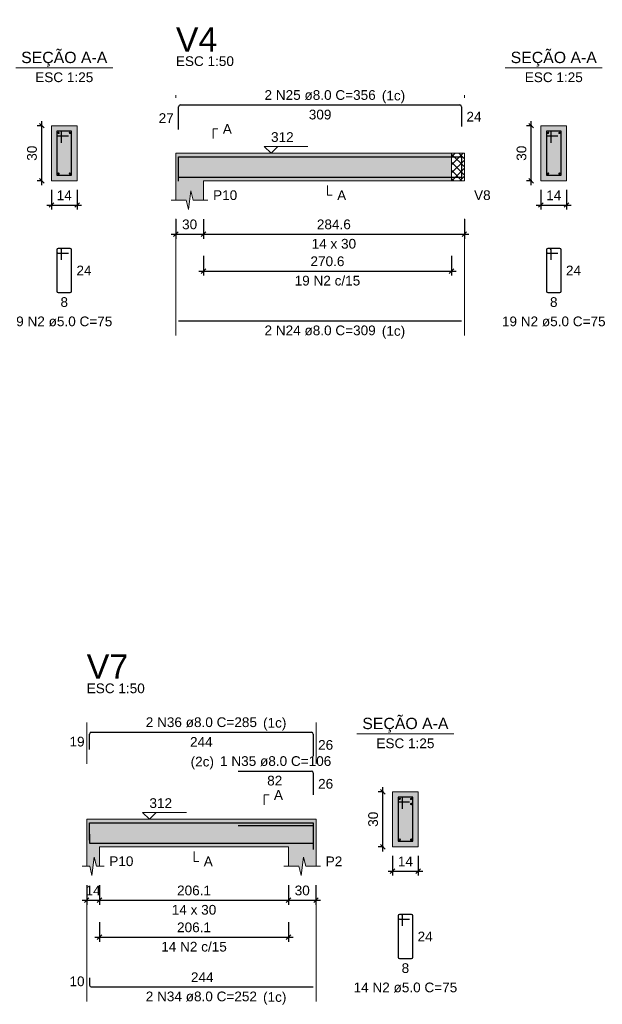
# Model space of a CAD drawing. Header units: millimetres. Extents: x 1852 to 2571, y -668 to -390.
# Tile 84 of 84: x 2558 to 2571, y -465 to -443. Entities that reach past the tile are written whole.
import ezdxf

# ---------------------------------------------------------------- set-up
doc = ezdxf.new("R2010")
doc.units = ezdxf.units.MM
doc.linetypes.add('DASHDOT', pattern=[25.4, 12.7, -6.35, 0, -6.35])
for name, color, linetype, lineweight in [('Descrição da armadura', 7, 'Continuous', 5), ('DT-Barras na forma', 1, 'Continuous', 30), ('DT-Barras no corte', 5, 'Continuous', 5), ('DT-Barras rebatidas', 1, 'Continuous', 30), ('DT-Cotas', 9, 'Continuous', 5), ('DT-Forma', 5, 'Continuous', 5), ('DT-Hachura forma vigas', 252, 'Continuous', 5), ('DT-Hachura intersecção vigas', 9, 'Continuous', 5), ('DT-Hachura seção vigas', 252, 'Continuous', 5), ('DT-Pontilhado', 9, 'DASHDOT', 5), ('DT-Textos', 7, 'Continuous', 5), ('DT-Título', 250, 'Continuous', 20), ('Textos armaduras', 7, 'Continuous', 5)]:
    doc.layers.add(name, color=color, linetype=linetype, lineweight=lineweight)
doc.styles.add('ARIAL', font='arial.ttf')
doc.styles.get("Standard").update_dxf_attribs({"font": 'arial.ttf'})
doc.dimstyles.new('UM_25.000000', dxfattribs={"dimtxt": 0.18, "dimasz": 0.1, "dimexe": 0.1, "dimexo": 0.2, "dimgap": 0, "dimtad": 1, "dimtih": 1, "dimtoh": 1, "dimdec": 1, "dimlfac": 25, "dimzin": 0, "dimdsep": 46, "dimtxsty": 'Standard', "dimcen": 0.09, "dimdle": 0.1, "dimadec": 1, "dimazin": 2, "dimtfac": 1, "dimtdec": 4, "dimtofl": 0, "dimtmove": 0, "dimatfit": 3, "dimfxl": 1, "dimtolj": 1, "dimarcsym": 0})
doc.dimstyles.new('UM_50.000000', dxfattribs={"dimtxt": 0.18, "dimasz": 0.1, "dimexe": 0.1, "dimexo": 0.2, "dimgap": 0, "dimtad": 1, "dimtih": 1, "dimtoh": 1, "dimdec": 1, "dimlfac": 50, "dimzin": 0, "dimdsep": 46, "dimtxsty": 'Standard', "dimcen": 0.09, "dimdle": 0.1, "dimadec": 1, "dimazin": 2, "dimtfac": 1, "dimtdec": 4, "dimtofl": 0, "dimtmove": 0, "dimatfit": 3, "dimfxl": 1, "dimtolj": 1, "dimarcsym": 0})

# ---------------------------------------------------------------- blocks, each defined once
blk = doc.blocks.new('_Oblique')
at = {"color": 0, "linetype": 'ByBlock', "lineweight": -2}
blk.add_line((-0.5, -0.5), (0.5, 0.5), dxfattribs=at)
blk = doc.blocks.new('*D1293')
at = {"layer": 'DT-Cotas', "color": 0, "lineweight": -2, "transparency": 16777216}
for p, q in [((2558.641, -447.072), (2558.641, -445.672)), ((2558.652, -445.772), (2558.541, -445.772)), ((2558.652, -446.972), (2558.541, -446.972))]:
    blk.add_line(p, q, dxfattribs=at)
at = {"layer": 'DT-Cotas', "color": 0, "lineweight": -2, "transparency": 16777216, "xscale": 0.1, "yscale": 0.1, "zscale": 0.1}
for p, rotation in [((2558.641, -445.772), 90), ((2558.641, -446.972), 270)]:
    blk.add_blockref('_Oblique', p, dxfattribs=dict(at, rotation=rotation))
at = {"layer": 'DT-Cotas', "color": 7, "transparency": 16777216, "insert": (2558.429, -446.372), "char_height": 0.2118, "attachment_point": 5, "rotation": 90, "style": 'ARIAL'}
blk.add_mtext('\\A1;30', dxfattribs=at)
blk = doc.blocks.new('*D1294')
at = {"layer": 'DT-Cotas', "color": 0, "lineweight": -2, "transparency": 16777216}
for p, q in [((2558.852, -447.172), (2558.852, -447.602)), ((2559.412, -447.172), (2559.412, -447.602)), ((2558.752, -447.502), (2559.512, -447.502))]:
    blk.add_line(p, q, dxfattribs=at)
at = {"layer": 'DT-Cotas', "color": 0, "lineweight": -2, "transparency": 16777216, "xscale": 0.1, "yscale": 0.1, "zscale": 0.1, "rotation": 180}
blk.add_blockref('_Oblique', (2558.852, -447.502), dxfattribs=at)
at = {"layer": 'DT-Cotas', "color": 0, "lineweight": -2, "transparency": 16777216, "xscale": 0.1, "yscale": 0.1, "zscale": 0.1}
blk.add_blockref('_Oblique', (2559.412, -447.502), dxfattribs=at)
at = {"layer": 'DT-Cotas', "color": 7, "transparency": 16777216, "insert": (2559.132, -447.29), "char_height": 0.2118, "attachment_point": 5, "rotation": 0.0057, "style": 'ARIAL'}
blk.add_mtext('\\A1;14', dxfattribs=at)
blk = doc.blocks.new('*D1295')
at = {"layer": 'DT-Cotas', "color": 0, "lineweight": -2, "transparency": 16777216}
for p, q in [((2561.567, -447.808), (2561.567, -448.237)), ((2562.167, -447.808), (2562.167, -448.237)), ((2561.467, -448.137), (2562.267, -448.137))]:
    blk.add_line(p, q, dxfattribs=at)
at = {"layer": 'DT-Cotas', "color": 0, "lineweight": -2, "transparency": 16777216, "xscale": 0.1, "yscale": 0.1, "zscale": 0.1, "rotation": 180}
blk.add_blockref('_Oblique', (2561.567, -448.137), dxfattribs=at)
at = {"layer": 'DT-Cotas', "color": 0, "lineweight": -2, "transparency": 16777216, "xscale": 0.1, "yscale": 0.1, "zscale": 0.1}
blk.add_blockref('_Oblique', (2562.167, -448.137), dxfattribs=at)
at = {"layer": 'DT-Cotas', "color": 7, "transparency": 16777216, "insert": (2561.867, -447.925), "char_height": 0.2118, "attachment_point": 5, "rotation": 0.0057, "style": 'ARIAL'}
blk.add_mtext('\\A1;30', dxfattribs=at)
blk = doc.blocks.new('*D1296')
at = {"layer": 'DT-Cotas', "color": 0, "lineweight": -2, "transparency": 16777216}
for p, q in [((2562.167, -447.808), (2562.167, -448.237)), ((2567.859, -447.808), (2567.859, -448.237)), ((2562.067, -448.137), (2567.959, -448.137))]:
    blk.add_line(p, q, dxfattribs=at)
at = {"layer": 'DT-Cotas', "color": 0, "lineweight": -2, "transparency": 16777216, "xscale": 0.1, "yscale": 0.1, "zscale": 0.1, "rotation": 180}
blk.add_blockref('_Oblique', (2562.167, -448.137), dxfattribs=at)
at = {"layer": 'DT-Cotas', "color": 0, "lineweight": -2, "transparency": 16777216, "xscale": 0.1, "yscale": 0.1, "zscale": 0.1}
blk.add_blockref('_Oblique', (2567.859, -448.137), dxfattribs=at)
at = {"layer": 'DT-Cotas', "color": 7, "transparency": 16777216, "insert": (2565.013, -447.925), "char_height": 0.2118, "attachment_point": 5, "rotation": 0.0057, "style": 'ARIAL'}
blk.add_mtext('\\A1;284.6', dxfattribs=at)
blk = doc.blocks.new('*D1297')
at = {"layer": 'DT-Cotas', "color": 0, "lineweight": -2, "transparency": 16777216}
for p, q in [((2562.167, -448.612), (2562.167, -449.042)), ((2567.579, -448.612), (2567.579, -449.042)), ((2562.067, -448.942), (2567.679, -448.942))]:
    blk.add_line(p, q, dxfattribs=at)
at = {"layer": 'DT-Cotas', "color": 0, "lineweight": -2, "transparency": 16777216, "xscale": 0.1, "yscale": 0.1, "zscale": 0.1, "rotation": 180}
blk.add_blockref('_Oblique', (2562.167, -448.942), dxfattribs=at)
at = {"layer": 'DT-Cotas', "color": 0, "lineweight": -2, "transparency": 16777216, "xscale": 0.1, "yscale": 0.1, "zscale": 0.1}
blk.add_blockref('_Oblique', (2567.579, -448.942), dxfattribs=at)
at = {"layer": 'DT-Cotas', "color": 7, "transparency": 16777216, "insert": (2564.873, -448.73), "char_height": 0.2118, "attachment_point": 5, "rotation": 0.0057, "style": 'ARIAL'}
blk.add_mtext('\\A1;270.6', dxfattribs=at)
blk = doc.blocks.new('*D1298')
at = {"layer": 'DT-Cotas', "color": 0, "lineweight": -2, "transparency": 16777216}
for p, q in [((2569.318, -447.072), (2569.318, -445.672)), ((2569.329, -445.772), (2569.218, -445.772)), ((2569.329, -446.972), (2569.218, -446.972))]:
    blk.add_line(p, q, dxfattribs=at)
at = {"layer": 'DT-Cotas', "color": 0, "lineweight": -2, "transparency": 16777216, "xscale": 0.1, "yscale": 0.1, "zscale": 0.1}
for p, rotation in [((2569.318, -445.772), 90), ((2569.318, -446.972), 270)]:
    blk.add_blockref('_Oblique', p, dxfattribs=dict(at, rotation=rotation))
at = {"layer": 'DT-Cotas', "color": 7, "transparency": 16777216, "insert": (2569.106, -446.372), "char_height": 0.2118, "attachment_point": 5, "rotation": 90, "style": 'ARIAL'}
blk.add_mtext('\\A1;30', dxfattribs=at)
blk = doc.blocks.new('*D1299')
at = {"layer": 'DT-Cotas', "color": 0, "lineweight": -2, "transparency": 16777216}
for p, q in [((2569.529, -447.172), (2569.529, -447.602)), ((2570.089, -447.172), (2570.089, -447.602)), ((2569.429, -447.502), (2570.189, -447.502))]:
    blk.add_line(p, q, dxfattribs=at)
at = {"layer": 'DT-Cotas', "color": 0, "lineweight": -2, "transparency": 16777216, "xscale": 0.1, "yscale": 0.1, "zscale": 0.1, "rotation": 180}
blk.add_blockref('_Oblique', (2569.529, -447.502), dxfattribs=at)
at = {"layer": 'DT-Cotas', "color": 0, "lineweight": -2, "transparency": 16777216, "xscale": 0.1, "yscale": 0.1, "zscale": 0.1}
blk.add_blockref('_Oblique', (2570.089, -447.502), dxfattribs=at)
at = {"layer": 'DT-Cotas', "color": 7, "transparency": 16777216, "insert": (2569.809, -447.29), "char_height": 0.2118, "attachment_point": 5, "rotation": 0.0057, "style": 'ARIAL'}
blk.add_mtext('\\A1;14', dxfattribs=at)
blk = doc.blocks.new('*D1326')
at = {"layer": 'DT-Cotas', "color": 0, "lineweight": -2, "transparency": 16777216}
for p, q in [((2559.622, -462.33), (2559.622, -462.76)), ((2559.902, -462.33), (2559.902, -462.76)), ((2559.522, -462.66), (2560.002, -462.66))]:
    blk.add_line(p, q, dxfattribs=at)
at = {"layer": 'DT-Cotas', "color": 0, "lineweight": -2, "transparency": 16777216, "xscale": 0.1, "yscale": 0.1, "zscale": 0.1, "rotation": 180}
blk.add_blockref('_Oblique', (2559.622, -462.66), dxfattribs=at)
at = {"layer": 'DT-Cotas', "color": 0, "lineweight": -2, "transparency": 16777216, "xscale": 0.1, "yscale": 0.1, "zscale": 0.1}
blk.add_blockref('_Oblique', (2559.902, -462.66), dxfattribs=at)
at = {"layer": 'DT-Cotas', "color": 7, "transparency": 16777216, "insert": (2559.762, -462.448), "char_height": 0.2118, "attachment_point": 5, "rotation": 0.0057, "style": 'ARIAL'}
blk.add_mtext('\\A1;14', dxfattribs=at)
blk = doc.blocks.new('*D1327')
at = {"layer": 'DT-Cotas', "color": 0, "lineweight": -2, "transparency": 16777216}
for p, q in [((2559.902, -462.33), (2559.902, -462.76)), ((2564.023, -462.33), (2564.023, -462.76)), ((2559.802, -462.66), (2564.123, -462.66))]:
    blk.add_line(p, q, dxfattribs=at)
at = {"layer": 'DT-Cotas', "color": 0, "lineweight": -2, "transparency": 16777216, "xscale": 0.1, "yscale": 0.1, "zscale": 0.1, "rotation": 180}
blk.add_blockref('_Oblique', (2559.902, -462.66), dxfattribs=at)
at = {"layer": 'DT-Cotas', "color": 0, "lineweight": -2, "transparency": 16777216, "xscale": 0.1, "yscale": 0.1, "zscale": 0.1}
blk.add_blockref('_Oblique', (2564.023, -462.66), dxfattribs=at)
at = {"layer": 'DT-Cotas', "color": 7, "transparency": 16777216, "insert": (2561.963, -462.448), "char_height": 0.2118, "attachment_point": 5, "rotation": 0.0057, "style": 'ARIAL'}
blk.add_mtext('\\A1;206.1', dxfattribs=at)
blk = doc.blocks.new('*D1328')
at = {"layer": 'DT-Cotas', "color": 0, "lineweight": -2, "transparency": 16777216}
for p, q in [((2564.023, -462.33), (2564.023, -462.76)), ((2564.623, -462.33), (2564.623, -462.76)), ((2563.923, -462.66), (2564.723, -462.66))]:
    blk.add_line(p, q, dxfattribs=at)
at = {"layer": 'DT-Cotas', "color": 0, "lineweight": -2, "transparency": 16777216, "xscale": 0.1, "yscale": 0.1, "zscale": 0.1, "rotation": 180}
blk.add_blockref('_Oblique', (2564.023, -462.66), dxfattribs=at)
at = {"layer": 'DT-Cotas', "color": 0, "lineweight": -2, "transparency": 16777216, "xscale": 0.1, "yscale": 0.1, "zscale": 0.1}
blk.add_blockref('_Oblique', (2564.623, -462.66), dxfattribs=at)
at = {"layer": 'DT-Cotas', "color": 7, "transparency": 16777216, "insert": (2564.323, -462.448), "char_height": 0.2118, "attachment_point": 5, "rotation": 0.0057, "style": 'ARIAL'}
blk.add_mtext('\\A1;30', dxfattribs=at)
blk = doc.blocks.new('*D1329')
at = {"layer": 'DT-Cotas', "color": 0, "lineweight": -2, "transparency": 16777216}
for p, q in [((2559.902, -463.135), (2559.902, -463.565)), ((2564.023, -463.135), (2564.023, -463.565)), ((2559.802, -463.465), (2564.123, -463.465))]:
    blk.add_line(p, q, dxfattribs=at)
at = {"layer": 'DT-Cotas', "color": 0, "lineweight": -2, "transparency": 16777216, "xscale": 0.1, "yscale": 0.1, "zscale": 0.1, "rotation": 180}
blk.add_blockref('_Oblique', (2559.902, -463.465), dxfattribs=at)
at = {"layer": 'DT-Cotas', "color": 0, "lineweight": -2, "transparency": 16777216, "xscale": 0.1, "yscale": 0.1, "zscale": 0.1}
blk.add_blockref('_Oblique', (2564.023, -463.465), dxfattribs=at)
at = {"layer": 'DT-Cotas', "color": 7, "transparency": 16777216, "insert": (2561.963, -463.253), "char_height": 0.2118, "attachment_point": 5, "rotation": 0.0057, "style": 'ARIAL'}
blk.add_mtext('\\A1;206.1', dxfattribs=at)
blk = doc.blocks.new('*D1330')
at = {"layer": 'DT-Cotas', "color": 0, "lineweight": -2, "transparency": 16777216}
for p, q in [((2566.082, -461.595), (2566.082, -460.195)), ((2566.094, -460.295), (2565.982, -460.295)), ((2566.094, -461.495), (2565.982, -461.495))]:
    blk.add_line(p, q, dxfattribs=at)
at = {"layer": 'DT-Cotas', "color": 0, "lineweight": -2, "transparency": 16777216, "xscale": 0.1, "yscale": 0.1, "zscale": 0.1}
for p, rotation in [((2566.082, -460.295), 90), ((2566.082, -461.495), 270)]:
    blk.add_blockref('_Oblique', p, dxfattribs=dict(at, rotation=rotation))
at = {"layer": 'DT-Cotas', "color": 7, "transparency": 16777216, "insert": (2565.87, -460.895), "char_height": 0.2118, "attachment_point": 5, "rotation": 90, "style": 'ARIAL'}
blk.add_mtext('\\A1;30', dxfattribs=at)
blk = doc.blocks.new('*D1331')
at = {"layer": 'DT-Cotas', "color": 0, "lineweight": -2, "transparency": 16777216}
for p, q in [((2566.294, -461.695), (2566.294, -462.124)), ((2566.854, -461.695), (2566.854, -462.124)), ((2566.194, -462.024), (2566.954, -462.024))]:
    blk.add_line(p, q, dxfattribs=at)
at = {"layer": 'DT-Cotas', "color": 0, "lineweight": -2, "transparency": 16777216, "xscale": 0.1, "yscale": 0.1, "zscale": 0.1, "rotation": 180}
blk.add_blockref('_Oblique', (2566.294, -462.024), dxfattribs=at)
at = {"layer": 'DT-Cotas', "color": 0, "lineweight": -2, "transparency": 16777216, "xscale": 0.1, "yscale": 0.1, "zscale": 0.1}
blk.add_blockref('_Oblique', (2566.854, -462.024), dxfattribs=at)
at = {"layer": 'DT-Cotas', "color": 7, "transparency": 16777216, "insert": (2566.574, -461.813), "char_height": 0.2118, "attachment_point": 5, "rotation": 0.0057, "style": 'ARIAL'}
blk.add_mtext('\\A1;14', dxfattribs=at)

msp = doc.modelspace()

# ---------------------------------------------------------------- hatches: boundary and pattern name
at = {"layer": 'DT-Hachura forma vigas', "linetype": 'Continuous'}
for points in [[(2562.1672, -446.9722), (2567.5792, -446.9722), (2567.5792, -446.3722), (2562.1672, -446.3722), (2561.5672, -446.3722), (2561.5672, -446.9722), (2561.5672, -447.3958), (2561.7922, -447.3958), (2561.8422, -447.5958), (2561.8922, -447.1958), (2561.9422, -447.3958), (2562.1672, -447.3958), (2562.1672, -446.9722)], [(2564.6235, -461.9185), (2564.6235, -461.4949), (2564.6235, -460.8949), (2564.0235, -460.8949), (2559.9023, -460.8949), (2559.6223, -460.8949), (2559.6223, -461.4949), (2559.6223, -461.9185), (2559.6873, -461.9185), (2559.7373, -462.1185), (2559.7873, -461.7185), (2559.8373, -461.9185), (2559.9023, -461.9185), (2559.9023, -461.4949), (2564.0235, -461.4949), (2564.0235, -461.9185), (2564.2485, -461.9185), (2564.2985, -462.1185), (2564.3485, -461.7185), (2564.3985, -461.9185), (2564.6235, -461.9185)]]:
    msp.add_hatch(color=256, dxfattribs=at).paths.add_polyline_path(points)
at = {"layer": 'DT-Hachura intersecção vigas', "linetype": 'Continuous'}
h = msp.add_hatch(dxfattribs=at)
h.set_pattern_fill('ANSI37', color=256, style=0)
h.set_pattern_definition([(45, (2501.14015, -1442.02619), (-0.088388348, 0.088388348), []), (135, (2501.14015, -1442.02619), (-0.088388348, -0.088388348), [])])
h.paths.add_polyline_path([(2567.5792, -446.9722), (2567.8592, -446.9722), (2567.8592, -446.3722), (2567.5792, -446.3722), (2567.5792, -446.9722)])
at = {"layer": 'DT-Hachura seção vigas', "linetype": 'Continuous'}
for points in [[(2558.8524, -446.9722), (2558.8524, -446.9722), (2559.4124, -446.9722), (2559.4124, -445.7722), (2558.8524, -445.7722), (2558.8524, -446.9722)], [(2569.5294, -446.9722), (2569.5294, -446.9722), (2570.0894, -446.9722), (2570.0894, -445.7722), (2569.5294, -445.7722), (2569.5294, -446.9722)], [(2566.2936, -461.4949), (2566.2936, -461.4949), (2566.8536, -461.4949), (2566.8536, -460.2949), (2566.2936, -460.2949), (2566.2936, -461.4949)]]:
    msp.add_hatch(color=256, dxfattribs=at).paths.add_polyline_path(points)

# ---------------------------------------------------------------- linework, layer by layer
at = {"layer": 'DT-Barras na forma'}
for p, q in [((2559.0724, -445.8922), (2558.9724, -445.8922)), ((2558.9724, -445.8922), (2558.9724, -446.8522)), ((2559.2924, -445.8922), (2558.9724, -445.8922)), ((2558.9724, -445.8922), (2558.9724, -445.9922)), ((2559.0724, -446.1422), (2559.0724, -445.8922)), ((2559.2924, -446.8522), (2559.2924, -445.8922)), ((2569.7494, -445.8922), (2569.6494, -445.8922)), ((2569.6494, -445.8922), (2569.6494, -446.8522)), ((2569.9694, -445.8922), (2569.6494, -445.8922)), ((2569.6494, -445.8922), (2569.6494, -445.9922)), ((2569.7494, -446.1422), (2569.7494, -445.8922)), ((2569.9694, -446.8522), (2569.9694, -445.8922)), ((2558.9724, -445.9922), (2559.2224, -445.9922)), ((2569.6494, -445.9922), (2569.8994, -445.9922)), ((2558.9724, -446.8522), (2559.2924, -446.8522)), ((2569.6494, -446.8522), (2569.9694, -446.8522)), ((2566.5136, -460.4149), (2566.4136, -460.4149)), ((2566.4136, -460.4149), (2566.4136, -461.3749)), ((2566.7336, -460.4149), (2566.4136, -460.4149)), ((2566.4136, -460.4149), (2566.4136, -460.5149)), ((2566.5136, -460.6649), (2566.5136, -460.4149)), ((2566.7336, -461.3749), (2566.7336, -460.4149)), ((2566.4136, -460.5149), (2566.6636, -460.5149)), ((2566.4136, -461.3749), (2566.7336, -461.3749))]:
    msp.add_line(p, q, dxfattribs=at)
for points in [[(2561.6272, -446.9819), (2561.6272, -446.4502), (2567.7992, -446.4502), (2567.7992, -446.9202)], [(2561.6272, -446.8942), (2567.7992, -446.8942)], [(2559.6823, -461.3506), (2559.6823, -460.9729), (2564.5635, -460.9729), (2564.5635, -461.4947)], [(2562.9235, -461.0289), (2564.5635, -461.0289), (2564.5635, -461.5507)], [(2559.6823, -461.2169), (2559.6823, -461.4169), (2564.5635, -461.4169)]]:
    msp.add_lwpolyline(points, dxfattribs=at)
at = {"layer": 'DT-Barras no corte'}
for centre in [(2559.0084, -445.9282), (2559.2564, -445.9282), (2569.6854, -445.9282), (2569.9334, -445.9282), (2559.0084, -446.8162), (2559.2564, -446.8162), (2569.6854, -446.8162), (2569.9334, -446.8162), (2566.4496, -460.4509), (2566.6976, -460.4509), (2566.6976, -460.5629), (2566.4496, -461.3389), (2566.6976, -461.3389)]:
    msp.add_circle(centre, 0.016, dxfattribs=at)
at = {"layer": 'DT-Barras rebatidas'}
for p, q in [((2561.6272, -445.8523), (2561.6272, -445.3606)), ((2561.6672, -445.3206), (2567.7592, -445.3206)), ((2567.7992, -445.3606), (2567.7992, -445.7906)), ((2558.9724, -448.4789), (2558.9724, -449.3789)), ((2558.9724, -448.4789), (2558.9724, -448.5189)), ((2559.0424, -448.4489), (2559.0024, -448.4489)), ((2559.2624, -448.4489), (2559.0024, -448.4489)), ((2559.0724, -448.6989), (2559.0724, -448.4789)), ((2559.2924, -449.3789), (2559.2924, -448.4789)), ((2569.6494, -448.4789), (2569.6494, -449.3789)), ((2569.6494, -448.4789), (2569.6494, -448.5189)), ((2569.7194, -448.4489), (2569.6794, -448.4489)), ((2569.9394, -448.4489), (2569.6794, -448.4489)), ((2569.7494, -448.6989), (2569.7494, -448.4789)), ((2569.9694, -449.3789), (2569.9694, -448.4789)), ((2559.0024, -448.5489), (2559.2224, -448.5489)), ((2569.6794, -448.5489), (2569.8994, -448.5489)), ((2559.0024, -449.4089), (2559.2624, -449.4089)), ((2569.6794, -449.4089), (2569.9394, -449.4089)), ((2561.6272, -450.0288), (2567.7992, -450.0288)), ((2559.7223, -458.9961), (2564.5235, -458.9961)), ((2559.6823, -459.3738), (2559.6823, -459.0361)), ((2564.5635, -459.0361), (2564.5635, -459.5179)), ((2562.9235, -459.8433), (2564.5235, -459.8433)), ((2564.5635, -459.8833), (2564.5635, -460.3651)), ((2566.4136, -463.0016), (2566.4136, -463.9016)), ((2566.4136, -463.0016), (2566.4136, -463.0416)), ((2566.4836, -462.9716), (2566.4436, -462.9716)), ((2566.7036, -462.9716), (2566.4436, -462.9716)), ((2566.4436, -463.0716), (2566.6636, -463.0716)), ((2566.5136, -463.2216), (2566.5136, -463.0016)), ((2566.7336, -463.9016), (2566.7336, -463.0016)), ((2566.4436, -463.9316), (2566.7036, -463.9316)), ((2559.6823, -464.3515), (2559.6823, -464.5115)), ((2559.7223, -464.5515), (2564.5635, -464.5515))]:
    msp.add_line(p, q, dxfattribs=at)
for centre, radius, start, end in [((2561.6672, -445.3606), 0.04, 90, 180), ((2567.7592, -445.3606), 0.04, 0, 90), ((2559.0024, -448.4789), 0.03, 90, 180), ((2559.0024, -448.4789), 0.03, 90, 180), ((2559.0424, -448.4789), 0.03, 0, 90), ((2559.2624, -448.4789), 0.03, 0, 90), ((2569.6794, -448.4789), 0.03, 90, 180), ((2569.6794, -448.4789), 0.03, 90, 180), ((2569.7194, -448.4789), 0.03, 0, 90), ((2569.9394, -448.4789), 0.03, 0, 90), ((2559.0024, -448.5189), 0.03, 180, 270), ((2569.6794, -448.5189), 0.03, 180, 270), ((2559.0024, -449.3789), 0.03, 180, 270), ((2559.2624, -449.3789), 0.03, 270, 0), ((2569.6794, -449.3789), 0.03, 180, 270), ((2569.9394, -449.3789), 0.03, 270, 0), ((2559.7223, -459.0361), 0.04, 90, 180), ((2564.5235, -459.0361), 0.04, 0, 90), ((2564.5235, -459.8833), 0.04, 0, 90), ((2566.4436, -463.0016), 0.03, 90, 180), ((2566.4436, -463.0016), 0.03, 90, 180), ((2566.4436, -463.0416), 0.03, 180, 270), ((2566.4836, -463.0016), 0.03, 0, 90), ((2566.7036, -463.0016), 0.03, 0, 90), ((2566.4436, -463.9016), 0.03, 180, 270), ((2566.7036, -463.9016), 0.03, 270, 0), ((2559.7223, -464.5115), 0.04, 180, 270)]:
    msp.add_arc(centre, radius, start, end, dxfattribs=at)
at = {"layer": 'DT-Forma'}
for p, q in [((2559.4124, -445.7722), (2558.8524, -445.7722)), ((2558.8524, -445.7722), (2558.8524, -445.7722)), ((2558.8524, -445.7722), (2558.8524, -446.9722)), ((2559.4124, -446.9722), (2559.4124, -445.7722)), ((2559.4124, -445.7722), (2559.4124, -445.7722)), ((2570.0894, -445.7722), (2569.5294, -445.7722)), ((2569.5294, -445.7722), (2569.5294, -445.7722)), ((2569.5294, -445.7722), (2569.5294, -446.9722)), ((2570.0894, -446.9722), (2570.0894, -445.7722)), ((2570.0894, -445.7722), (2570.0894, -445.7722)), ((2561.5672, -446.3722), (2562.1672, -446.3722)), ((2562.1672, -446.3722), (2567.5792, -446.3722)), ((2567.5792, -446.3722), (2567.8592, -446.3722)), ((2558.8524, -446.9722), (2559.4124, -446.9722)), ((2558.8524, -446.9722), (2558.8524, -446.9722)), ((2559.4124, -446.9722), (2559.4124, -446.9722)), ((2561.5672, -446.9722), (2561.5672, -447.3958)), ((2562.1672, -447.3958), (2562.1672, -446.9722)), ((2562.1672, -446.9722), (2567.5792, -446.9722)), ((2567.5792, -446.9722), (2567.8592, -446.9722)), ((2569.5294, -446.9722), (2570.0894, -446.9722)), ((2569.5294, -446.9722), (2569.5294, -446.9722)), ((2570.0894, -446.9722), (2570.0894, -446.9722)), ((2561.8422, -447.5958), (2561.8922, -447.1958)), ((2561.8922, -447.1958), (2561.9422, -447.3958)), ((2561.4672, -447.3958), (2561.7922, -447.3958)), ((2561.7922, -447.3958), (2561.8422, -447.5958)), ((2561.9422, -447.3958), (2562.2672, -447.3958)), ((2566.8536, -460.2949), (2566.2936, -460.2949)), ((2566.2936, -460.2949), (2566.2936, -460.2949)), ((2566.2936, -460.2949), (2566.2936, -461.4949)), ((2566.8536, -461.4949), (2566.8536, -460.2949)), ((2566.8536, -460.2949), (2566.8536, -460.2949)), ((2559.6223, -460.8949), (2559.9023, -460.8949)), ((2559.9023, -460.8949), (2564.0235, -460.8949)), ((2564.0235, -460.8949), (2564.6235, -460.8949)), ((2559.6223, -461.4949), (2559.6223, -461.9185)), ((2559.9023, -461.9185), (2559.9023, -461.4949)), ((2559.9023, -461.4949), (2564.0235, -461.4949)), ((2564.0235, -461.4949), (2564.0235, -461.9185)), ((2564.6235, -461.9185), (2564.6235, -461.4949)), ((2566.2936, -461.4949), (2566.8536, -461.4949)), ((2566.2936, -461.4949), (2566.2936, -461.4949)), ((2566.8536, -461.4949), (2566.8536, -461.4949)), ((2559.7373, -462.1185), (2559.7873, -461.7185)), ((2559.7873, -461.7185), (2559.8373, -461.9185)), ((2564.2985, -462.1185), (2564.3485, -461.7185)), ((2564.3485, -461.7185), (2564.3985, -461.9185)), ((2559.5223, -461.9185), (2559.6873, -461.9185)), ((2559.6873, -461.9185), (2559.7373, -462.1185)), ((2559.8373, -461.9185), (2560.0023, -461.9185)), ((2563.9235, -461.9185), (2564.2485, -461.9185)), ((2564.2485, -461.9185), (2564.2985, -462.1185)), ((2564.3985, -461.9185), (2564.7235, -461.9185))]:
    msp.add_line(p, q, dxfattribs=at)
at = {"layer": 'DT-Forma', "linetype": 'Continuous'}
for p, q in [((2561.5672, -446.9722), (2561.5672, -446.3722)), ((2567.8592, -446.3722), (2567.8592, -446.9722)), ((2559.6223, -461.4949), (2559.6223, -460.8949)), ((2564.6235, -460.8949), (2564.6235, -461.4949))]:
    msp.add_line(p, q, dxfattribs=at)
at = {"layer": 'DT-Pontilhado', "ltscale": 0.2}
for p, q in [((2561.5672, -450.3465), (2561.5672, -445.1088)), ((2567.8592, -450.3465), (2567.8592, -445.1088)), ((2567.5792, -446.3722), (2567.5792, -446.9722)), ((2559.6223, -464.8692), (2559.6223, -458.7843)), ((2564.6235, -464.8692), (2564.6235, -458.7843))]:
    msp.add_line(p, q, dxfattribs=at)
at = {"layer": 'DT-Textos'}
for p, q in [((2558.0734, -444.5073), (2560.1914, -444.5073)), ((2568.7504, -444.5073), (2570.8684, -444.5073)), ((2565.5146, -459.03), (2567.6326, -459.03))]:
    msp.add_line(p, q, dxfattribs=at)
for points in [[(2562.379, -446.0545), (2562.379, -445.8427), (2562.4849, -445.8427)], [(2563.7908, -446.2239), (2563.6426, -446.3722), (2563.4943, -446.2239), (2564.4474, -446.2239)], [(2564.8732, -447.0781), (2564.8732, -447.2899), (2564.9791, -447.2899)], [(2563.494, -460.5772), (2563.494, -460.3654), (2563.5999, -460.3654)], [(2561.1386, -460.7466), (2560.9904, -460.8949), (2560.8421, -460.7466), (2561.7952, -460.7466)], [(2561.9629, -461.6008), (2561.9629, -461.8126), (2562.0688, -461.8126)]]:
    msp.add_lwpolyline(points, dxfattribs=at)

# ---------------------------------------------------------------- texts
at = {"layer": 'Descrição da armadura', "linetype": 'Continuous', "char_height": 0.2118, "attachment_point": 8, "line_spacing_factor": 0.798, "style": 'ARIAL'}
for s, insert, width in [('2 N25 ø8.0 C=356', (2564.7132, -445.2147), 4.8647), ('19 N2 c/15', (2564.8732, -449.2596), 2.869342), ('9 N2 ø5.0 C=75', (2559.1324, -450.1502), 4.204795), ('19 N2 ø5.0 C=75', (2569.8094, -450.1502), 4.534748), ('2 N24 ø8.0 C=309', (2564.7132, -450.3465), 4.8647), ('2 N36 ø8.0 C=285', (2562.1229, -458.8902), 4.8647), ('1 N35 ø8.0 C=106', (2563.7435, -459.7374), 4.8647), ('14 N2 c/15', (2561.9629, -463.7823), 2.869342), ('14 N2 ø5.0 C=75', (2566.5736, -464.6729), 4.534748), ('2 N34 ø8.0 C=252', (2562.1229, -464.8692), 4.8647)]:
    msp.add_mtext(s, dxfattribs=dict(at, insert=insert, width=width))
at = {"layer": 'DT-Textos', "line_spacing_factor": 0.798, "style": 'ARIAL'}
for s, insert, char_height, attachment_point in [('SEÇÃO A-A', (2559.1321, -444.4832), 0.2471, 8), ('SEÇÃO A-A', (2569.8091, -444.4832), 0.2471, 8), ('ESC 1:50', (2561.5672, -444.4734), 0.2118, 7), ('ESC 1:25', (2559.1324, -444.825), 0.2118, 8), ('ESC 1:25', (2569.8094, -444.825), 0.2118, 8), ('(1c)', (2566.0591, -445.2842), 0.2118, 7), ('A', (2562.5908, -445.9486), 0.2118, 7), ('312', (2563.6426, -446.1286), 0.2118, 7), ('P10', (2562.379, -447.3958), 0.2118, 7), ('A', (2565.085, -447.3958), 0.2118, 7), ('V8', (2568.071, -447.3958), 0.2118, 7), ('14 x 30', (2565.0132, -448.4548), 0.2118, 8), ('(1c)', (2566.0591, -450.4162), 0.2118, 7), ('ESC 1:50', (2559.6223, -458.1489), 0.2118, 7), ('(1c)', (2563.4681, -458.9602), 0.2118, 7), ('SEÇÃO A-A', (2566.5731, -459.0052), 0.2471, 8), ('ESC 1:25', (2566.5736, -459.3477), 0.2118, 8), ('(2c)', (2562.3981, -459.8072), 0.2118, 9), ('A', (2563.7058, -460.4713), 0.2118, 7), ('312', (2560.9904, -460.6513), 0.2118, 7), ('P10', (2560.1141, -461.9185), 0.2118, 7), ('A', (2562.1747, -461.9185), 0.2118, 7), ('P2', (2564.8353, -461.9185), 0.2118, 7), ('14 x 30', (2561.9629, -462.9775), 0.2118, 8), ('(1c)', (2563.4681, -464.9392), 0.2118, 7)]:
    msp.add_mtext(s, dxfattribs=dict(at, insert=insert, char_height=char_height, attachment_point=attachment_point))
at = {"layer": 'DT-Título', "char_height": 0.5295, "width": 3.100183, "attachment_point": 7, "line_spacing_factor": 0.798, "style": 'ARIAL'}
for s, insert in [('V4', (2561.5672, -444.1557)), ('V7', (2559.6223, -457.8312))]:
    msp.add_mtext(s, dxfattribs=dict(at, insert=insert))
at = {"layer": 'Textos armaduras', "linetype": 'Continuous', "char_height": 0.2118, "attachment_point": 7, "line_spacing_factor": 0.798, "style": 'ARIAL'}
for s, insert, width in [('27', (2561.1914, -445.7124), 0.659905), ('309', (2564.4658, -445.6383), 0.989858), ('24', (2567.9051, -445.6815), 0.659905), ('24', (2559.3983, -449.0348), 0.659905), ('24', (2570.0753, -449.0348), 0.659905), ('8', (2559.0499, -449.7266), 0.329953), ('8', (2569.7269, -449.7266), 0.329953), ('19', (2559.2464, -459.3108), 0.659905), ('244', (2561.8754, -459.3138), 0.989858), ('26', (2564.6694, -459.3829), 0.659905), ('82', (2563.5585, -460.161), 0.659905), ('26', (2564.6694, -460.2301), 0.659905), ('24', (2566.8395, -463.5575), 0.659905), ('8', (2566.4911, -464.2493), 0.329953), ('10', (2559.2464, -464.5374), 0.659905), ('244', (2561.8954, -464.4456), 0.989858)]:
    msp.add_mtext(s, dxfattribs=dict(at, insert=insert, width=width))

# ---------------------------------------------------------------- dimensions: what is measured, and where the dimension line sits
at = {"layer": 'DT-Cotas'}
for base, p1, p2, picture, middle in [((2558.6406, -445.7722), (2558.8524, -446.9722), (2558.8524, -445.7722), '*D1293', (2558.4288, -446.3722)), ((2569.3176, -445.7722), (2569.5294, -446.9722), (2569.5294, -445.7722), '*D1298', (2569.1058, -446.3722)), ((2566.0818, -460.2949), (2566.2936, -461.4949), (2566.2936, -460.2949), '*D1330', (2565.87, -460.8949))]:
    dim = msp.add_linear_dim(base=base, p1=p1, p2=p2, angle=90, dimstyle='UM_25.000000', override={"dimtxt": 0.2118, "dimasz": 0.1, "dimexe": 0.1, "dimexo": 0.2, "dimtad": 1, "dimtih": 0, "dimtoh": 0, "dimdec": 1, "dimlfac": 25, "dimzin": 8, "dimtxsty": 'ARIAL', "dimblk": 'Oblique', "dimblk1": 'Oblique', "dimblk2": 'Oblique', "dimsah": 1, "dimdle": 0.1, "dimse1": 0, "dimse2": 0, "dimclrt": 7, "dimadec": 1, "dimazin": 3, "dimtmove": 2, "dimldrblk": 'Oblique'}, dxfattribs=at)
    dim.commit()
    dim.dimension.update_dxf_attribs({"geometry": picture, "text_midpoint": middle, "dimtype": 160, "text_rotation": 90})
for base, p1, p2, dimstyle, override, picture, middle in [((2559.4124, -447.5017), (2558.8524, -446.9722), (2559.4124, -446.9722), 'UM_25.000000', {"dimtxt": 0.2118, "dimasz": 0.1, "dimexe": 0.1, "dimexo": 0.2, "dimtad": 1, "dimtih": 0, "dimtoh": 0, "dimdec": 1, "dimlfac": 25, "dimzin": 8, "dimtxsty": 'ARIAL', "dimblk": 'Oblique', "dimblk1": 'Oblique', "dimblk2": 'Oblique', "dimsah": 1, "dimdle": 0.1, "dimse1": 0, "dimse2": 0, "dimclrt": 7, "dimadec": 1, "dimazin": 3, "dimtmove": 2, "dimldrblk": 'Oblique'}, '*D1294', (2559.1324, -447.2899)), ((2570.0894, -447.5017), (2569.5294, -446.9722), (2570.0894, -446.9722), 'UM_25.000000', {"dimtxt": 0.2118, "dimasz": 0.1, "dimexe": 0.1, "dimexo": 0.2, "dimtad": 1, "dimtih": 0, "dimtoh": 0, "dimdec": 1, "dimlfac": 25, "dimzin": 8, "dimtxsty": 'ARIAL', "dimblk": 'Oblique', "dimblk1": 'Oblique', "dimblk2": 'Oblique', "dimsah": 1, "dimdle": 0.1, "dimse1": 0, "dimse2": 0, "dimclrt": 7, "dimadec": 1, "dimazin": 3, "dimtmove": 2, "dimldrblk": 'Oblique'}, '*D1299', (2569.8094, -447.2899)), ((2562.1672, -448.1371), (2561.5672, -447.6076), (2562.1672, -447.6076), 'UM_50.000000', {"dimtxt": 0.2118, "dimasz": 0.1, "dimexe": 0.1, "dimexo": 0.2, "dimtad": 1, "dimtih": 0, "dimtoh": 0, "dimdec": 1, "dimlfac": 50, "dimzin": 8, "dimtxsty": 'ARIAL', "dimblk": 'Oblique', "dimblk1": 'Oblique', "dimblk2": 'Oblique', "dimsah": 1, "dimdle": 0.1, "dimse1": 0, "dimse2": 0, "dimclrt": 7, "dimadec": 1, "dimazin": 3, "dimtmove": 2, "dimldrblk": 'Oblique'}, '*D1295', (2561.8672, -447.9253)), ((2567.8592, -448.1371), (2562.1672, -447.6076), (2567.8592, -447.6076), 'UM_50.000000', {"dimtxt": 0.2118, "dimasz": 0.1, "dimexe": 0.1, "dimexo": 0.2, "dimtad": 1, "dimtih": 0, "dimtoh": 0, "dimdec": 1, "dimlfac": 50, "dimzin": 8, "dimtxsty": 'ARIAL', "dimblk": 'Oblique', "dimblk1": 'Oblique', "dimblk2": 'Oblique', "dimsah": 1, "dimdle": 0.1, "dimse1": 0, "dimse2": 0, "dimclrt": 7, "dimadec": 1, "dimazin": 3, "dimtmove": 2, "dimldrblk": 'Oblique'}, '*D1296', (2565.0132, -447.9253)), ((2567.5792, -448.9419), (2562.1672, -448.4124), (2567.5792, -448.4124), 'UM_50.000000', {"dimtxt": 0.2118, "dimasz": 0.1, "dimexe": 0.1, "dimexo": 0.2, "dimtad": 1, "dimtih": 0, "dimtoh": 0, "dimdec": 1, "dimlfac": 50, "dimzin": 8, "dimtxsty": 'ARIAL', "dimblk": 'Oblique', "dimblk1": 'Oblique', "dimblk2": 'Oblique', "dimsah": 1, "dimdle": 0.1, "dimse1": 0, "dimse2": 0, "dimclrt": 7, "dimadec": 1, "dimazin": 3, "dimtmove": 2, "dimldrblk": 'Oblique'}, '*D1297', (2564.8732, -448.7301)), ((2566.8536, -462.0244), (2566.2936, -461.4949), (2566.8536, -461.4949), 'UM_25.000000', {"dimtxt": 0.2118, "dimasz": 0.1, "dimexe": 0.1, "dimexo": 0.2, "dimtad": 1, "dimtih": 0, "dimtoh": 0, "dimdec": 1, "dimlfac": 25, "dimzin": 8, "dimtxsty": 'ARIAL', "dimblk": 'Oblique', "dimblk1": 'Oblique', "dimblk2": 'Oblique', "dimsah": 1, "dimdle": 0.1, "dimse1": 0, "dimse2": 0, "dimclrt": 7, "dimadec": 1, "dimazin": 3, "dimtmove": 2, "dimldrblk": 'Oblique'}, '*D1331', (2566.5736, -461.8126)), ((2559.9023, -462.6598), (2559.6223, -462.1303), (2559.9023, -462.1303), 'UM_50.000000', {"dimtxt": 0.2118, "dimasz": 0.1, "dimexe": 0.1, "dimexo": 0.2, "dimtad": 1, "dimtih": 0, "dimtoh": 0, "dimdec": 1, "dimlfac": 50, "dimzin": 8, "dimtxsty": 'ARIAL', "dimblk": 'Oblique', "dimblk1": 'Oblique', "dimblk2": 'Oblique', "dimsah": 1, "dimdle": 0.1, "dimse1": 0, "dimse2": 0, "dimclrt": 7, "dimadec": 1, "dimazin": 3, "dimtmove": 2, "dimldrblk": 'Oblique'}, '*D1326', (2559.7623, -462.448)), ((2564.0235, -462.6598), (2559.9023, -462.1303), (2564.0235, -462.1303), 'UM_50.000000', {"dimtxt": 0.2118, "dimasz": 0.1, "dimexe": 0.1, "dimexo": 0.2, "dimtad": 1, "dimtih": 0, "dimtoh": 0, "dimdec": 1, "dimlfac": 50, "dimzin": 8, "dimtxsty": 'ARIAL', "dimblk": 'Oblique', "dimblk1": 'Oblique', "dimblk2": 'Oblique', "dimsah": 1, "dimdle": 0.1, "dimse1": 0, "dimse2": 0, "dimclrt": 7, "dimadec": 1, "dimazin": 3, "dimtmove": 2, "dimldrblk": 'Oblique'}, '*D1327', (2561.9629, -462.448)), ((2564.6235, -462.6598), (2564.0235, -462.1303), (2564.6235, -462.1303), 'UM_50.000000', {"dimtxt": 0.2118, "dimasz": 0.1, "dimexe": 0.1, "dimexo": 0.2, "dimtad": 1, "dimtih": 0, "dimtoh": 0, "dimdec": 1, "dimlfac": 50, "dimzin": 8, "dimtxsty": 'ARIAL', "dimblk": 'Oblique', "dimblk1": 'Oblique', "dimblk2": 'Oblique', "dimsah": 1, "dimdle": 0.1, "dimse1": 0, "dimse2": 0, "dimclrt": 7, "dimadec": 1, "dimazin": 3, "dimtmove": 2, "dimldrblk": 'Oblique'}, '*D1328', (2564.3235, -462.448)), ((2564.0235, -463.4646), (2559.9023, -462.9351), (2564.0235, -462.9351), 'UM_50.000000', {"dimtxt": 0.2118, "dimasz": 0.1, "dimexe": 0.1, "dimexo": 0.2, "dimtad": 1, "dimtih": 0, "dimtoh": 0, "dimdec": 1, "dimlfac": 50, "dimzin": 8, "dimtxsty": 'ARIAL', "dimblk": 'Oblique', "dimblk1": 'Oblique', "dimblk2": 'Oblique', "dimsah": 1, "dimdle": 0.1, "dimse1": 0, "dimse2": 0, "dimclrt": 7, "dimadec": 1, "dimazin": 3, "dimtmove": 2, "dimldrblk": 'Oblique'}, '*D1329', (2561.9629, -463.2528))]:
    dim = msp.add_linear_dim(base=base, p1=p1, p2=p2, dimstyle=dimstyle, override=override, dxfattribs=at)
    dim.commit()
    dim.dimension.update_dxf_attribs({"geometry": picture, "text_midpoint": middle, "dimtype": 160, "text_rotation": 0.00573})

doc.saveas('drawing.dxf')
